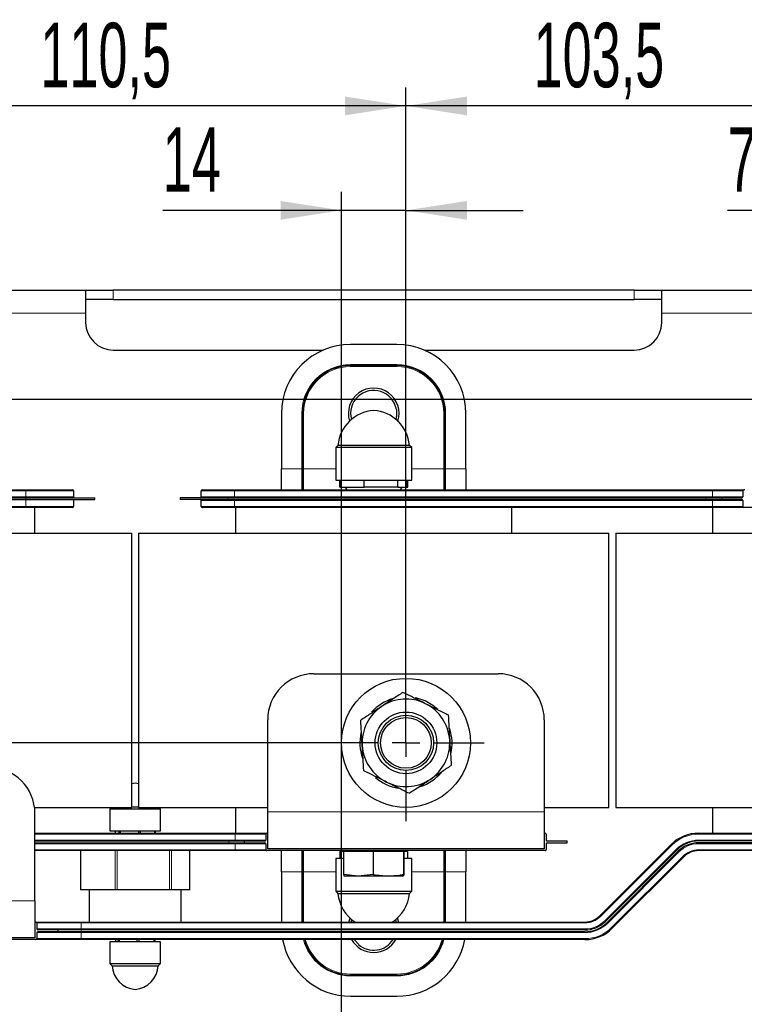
# Model space of a CAD drawing. Header units: millimetres. Extents: x 5 to 418, y 2 to 292.
# Tile 5 of 23: x 128 to 167, y 103 to 156. Entities that reach past the tile are written whole.
import ezdxf

# ---------------------------------------------------------------- set-up
doc = ezdxf.new("R2010")
doc.units = ezdxf.units.MM
doc.layers.add('SLD-0', color=7, linetype='Continuous')
doc.styles.add('SLDTEXTSTYLE0', font='TXT', dxfattribs={"width": 0.605})
doc.dimstyles.new('SLDDIMSTYLE1', dxfattribs={"dimtxt": 3.5, "dimasz": 3.302, "dimexe": 0, "dimexo": 0.0625, "dimgap": 0.875, "dimtad": 1, "dimlfac": 4, "dimrnd": 1e-09, "dimzin": 12, "dimdsep": 46, "dimtxsty": 'SLDTEXTSTYLE0', "dimsah": 1, "dimcen": 0.09, "dimadec": 0, "dimazin": 3, "dimtfac": 1, "dimtofl": 0, "dimtmove": 0, "dimatfit": 3, "dimfxl": 1, "dimfrac": 2, "dimtolj": 1, "dimtzin": 12, "dimarcsym": 0})
doc.dimstyles.new('SLDDIMSTYLE3', dxfattribs={"dimtxt": 3.5, "dimasz": 3.302, "dimexe": 0, "dimexo": 0.0625, "dimgap": 0.875, "dimtad": 1, "dimlfac": 4, "dimrnd": 1e-09, "dimzin": 12, "dimdsep": 46, "dimtxsty": 'SLDTEXTSTYLE0', "dimsah": 1, "dimcen": 0.09, "dimadec": 0, "dimazin": 3, "dimtfac": 1, "dimtmove": 0, "dimatfit": 0, "dimfxl": 1, "dimfrac": 2, "dimtolj": 1, "dimtzin": 12, "dimarcsym": 0})
doc.dimstyles.new('SLDDIMSTYLE4', dxfattribs={"dimtxt": 3.5, "dimasz": 3.302, "dimexe": 0, "dimexo": 0.0625, "dimgap": 0.875, "dimtad": 1, "dimdec": 1, "dimlfac": 4, "dimrnd": 1e-09, "dimzin": 12, "dimdsep": 46, "dimtxsty": 'SLDTEXTSTYLE0', "dimsah": 1, "dimcen": 0.09, "dimadec": 0, "dimazin": 3, "dimtfac": 1, "dimtofl": 0, "dimtmove": 0, "dimatfit": 3, "dimfxl": 1, "dimfrac": 2, "dimtolj": 1, "dimtzin": 12, "dimarcsym": 0})
doc.dimstyles.new('SLDDIMSTYLE5', dxfattribs={"dimtxt": 3.5, "dimasz": 3.302, "dimexe": 0, "dimexo": 0.0625, "dimgap": 0.875, "dimtad": 1, "dimdec": 1, "dimlfac": 4, "dimrnd": 1e-09, "dimzin": 12, "dimdsep": 46, "dimtxsty": 'SLDTEXTSTYLE0', "dimsah": 1, "dimcen": 0.09, "dimadec": 0, "dimazin": 3, "dimtfac": 1, "dimtmove": 0, "dimatfit": 0, "dimfxl": 1, "dimfrac": 2, "dimtolj": 1, "dimtzin": 12, "dimarcsym": 0})

# ---------------------------------------------------------------- blocks, each defined once
blk = doc.blocks.new('_D_8')
at = {"layer": 'SLD-0', "color": 7}
for p, q in [((85.38, 116.858), (69.03, 116.858)), ((70.03, 88.483), (70.03, 116.858)), ((117.88, 116.858), (88.38, 116.858)), ((144.505, 116.858), (122.63, 116.858)), ((77.997, 88.483), (69.03, 88.483)), ((117.88, 88.483), (80.997, 88.483)), ((141.005, 88.483), (120.88, 88.483))]:
    blk.add_line(p, q, dxfattribs=at)
for points in [[(70.03, 116.858), (69.522, 113.556), (70.538, 113.556)], [(70.03, 88.483), (70.538, 91.785), (69.522, 91.785)]]:
    blk.add_solid(points, dxfattribs=at)
at = {"layer": 'SLD-0', "color": 7, "insert": (65.519, 96.655), "char_height": 3.5, "attachment_point": 1, "rotation": 90, "style": 'SLDTEXTSTYLE0'}
blk.add_mtext('113,5', dxfattribs=at)
blk = doc.blocks.new('_D_9')
at = {"layer": 'SLD-0', "color": 7}
for p, q in [((108.78, 141.421), (69.03, 141.421)), ((70.03, 141.421), (70.03, 116.858)), ((119.63, 116.858), (69.03, 116.858)), ((144.505, 116.858), (122.63, 116.858))]:
    blk.add_line(p, q, dxfattribs=at)
for points in [[(70.03, 141.421), (69.522, 138.119), (70.538, 138.119)], [(70.03, 116.858), (70.538, 120.16), (69.522, 120.16)]]:
    blk.add_solid(points, dxfattribs=at)
at = {"layer": 'SLD-0', "color": 7, "insert": (65.519, 124.461), "char_height": 3.5, "attachment_point": 1, "rotation": 90, "style": 'SLDTEXTSTYLE0'}
blk.add_mtext('98,3', dxfattribs=at)
blk = doc.blocks.new('_D_10')
at = {"layer": 'SLD-0', "color": 7}
for p, q in [((86.88, 141.421), (86.88, 156.1)), ((108.78, 141.421), (85.88, 141.421)), ((86.88, 141.421), (86.88, 135.483)), ((170.38, 135.483), (85.88, 135.483)), ((86.88, 135.483), (86.88, 129.133))]:
    blk.add_line(p, q, dxfattribs=at)
for points in [[(86.88, 141.421), (87.388, 144.723), (86.372, 144.723)], [(86.88, 135.483), (86.372, 132.181), (87.388, 132.181)]]:
    blk.add_solid(points, dxfattribs=at)
at = {"layer": 'SLD-0', "color": 7, "insert": (82.368, 146.742), "char_height": 3.5, "attachment_point": 1, "rotation": 90, "style": 'SLDTEXTSTYLE0'}
blk.add_mtext('23,8', dxfattribs=at)
blk = doc.blocks.new('_D_12')
at = {"layer": 'SLD-0', "color": 7}
for p, q in [((121.13, 112.033), (121.13, 152.421)), ((148.755, 121.108), (148.755, 152.421)), ((148.755, 151.421), (121.13, 151.421))]:
    blk.add_line(p, q, dxfattribs=at)
for points in [[(121.13, 151.421), (124.432, 150.913), (124.432, 151.929)], [(148.755, 151.421), (145.453, 151.929), (145.453, 150.913)]]:
    blk.add_solid(points, dxfattribs=at)
at = {"layer": 'SLD-0', "color": 7, "insert": (128.926, 155.933), "char_height": 3.5, "attachment_point": 1, "style": 'SLDTEXTSTYLE0'}
blk.add_mtext('110,5', dxfattribs=at)
blk = doc.blocks.new('_D_13')
at = {"layer": 'SLD-0', "color": 7}
for p, q in [((174.63, 135.483), (85.88, 135.483)), ((86.88, 135.483), (86.88, 93.308)), ((172.88, 93.308), (85.88, 93.308))]:
    blk.add_line(p, q, dxfattribs=at)
for points in [[(86.88, 135.483), (86.372, 132.181), (87.388, 132.181)], [(86.88, 93.308), (87.388, 96.61), (86.372, 96.61)]]:
    blk.add_solid(points, dxfattribs=at)
at = {"layer": 'SLD-0', "color": 7, "insert": (82.368, 98.857), "char_height": 3.5, "attachment_point": 1, "rotation": 90, "style": 'SLDTEXTSTYLE0'}
blk.add_mtext('168,7', dxfattribs=at)
blk = doc.blocks.new('_D_16')
at = {"layer": 'SLD-0', "color": 7}
for p, q in [((145.255, 88.483), (145.255, 146.753)), ((148.755, 116.858), (148.755, 146.753)), ((145.255, 145.753), (135.562, 145.753)), ((148.755, 145.753), (145.255, 145.753)), ((148.755, 145.753), (155.105, 145.753))]:
    blk.add_line(p, q, dxfattribs=at)
for points in [[(145.255, 145.753), (141.953, 146.261), (141.953, 145.245)], [(148.755, 145.753), (152.057, 145.245), (152.057, 146.261)]]:
    blk.add_solid(points, dxfattribs=at)
at = {"layer": 'SLD-0', "color": 7, "insert": (135.562, 150.265), "char_height": 3.5, "attachment_point": 1, "style": 'SLDTEXTSTYLE0'}
blk.add_mtext('14', dxfattribs=at)
blk = doc.blocks.new('_D_17')
at = {"layer": 'SLD-0', "color": 7}
for p, q in [((172.88, 93.308), (172.88, 146.753)), ((174.63, 135.483), (174.63, 146.753)), ((172.88, 145.753), (166.199, 145.753)), ((174.63, 145.753), (172.88, 145.753)), ((174.63, 145.753), (180.98, 145.753))]:
    blk.add_line(p, q, dxfattribs=at)
for points in [[(172.88, 145.753), (169.578, 146.261), (169.578, 145.245)], [(174.63, 145.753), (177.932, 145.245), (177.932, 146.261)]]:
    blk.add_solid(points, dxfattribs=at)
at = {"layer": 'SLD-0', "color": 7, "insert": (166.199, 150.265), "char_height": 3.5, "attachment_point": 1, "style": 'SLDTEXTSTYLE0'}
blk.add_mtext('7', dxfattribs=at)
blk = doc.blocks.new('_D_18')
at = {"layer": 'SLD-0', "color": 7}
for p, q in [((148.755, 116.858), (148.755, 152.421)), ((174.63, 135.483), (174.63, 152.421)), ((174.63, 151.421), (148.755, 151.421))]:
    blk.add_line(p, q, dxfattribs=at)
for points in [[(148.755, 151.421), (152.057, 150.913), (152.057, 151.929)], [(174.63, 151.421), (171.328, 151.929), (171.328, 150.913)]]:
    blk.add_solid(points, dxfattribs=at)
at = {"layer": 'SLD-0', "color": 7, "insert": (155.676, 155.933), "char_height": 3.5, "attachment_point": 1, "style": 'SLDTEXTSTYLE0'}
blk.add_mtext('103,5', dxfattribs=at)
blk = doc.blocks.new('SW_CENTERMARKSYMBOL_0')
at = {"layer": 'SLD-0', "color": 0}
for p, q in [((0, 1.5), (0, 4.25)), ((0, 0), (0, 0.75)), ((-1.5, 0), (-4.25, 0)), ((0, 0), (-0.75, 0)), ((0, 0), (0, -0.75)), ((0, 0), (0.75, 0)), ((1.5, 0), (4.25, 0)), ((0, -1.5), (0, -4.25))]:
    blk.add_line(p, q, dxfattribs=at)

msp = doc.modelspace()

# ---------------------------------------------------------------- linework, layer by layer
at = {"color": 7, "linetype": 'Continuous', "lineweight": 25}
for p, q in [((109.5045, 141.4208), (131.3795, 141.4208)), ((131.3795, 141.4208), (131.3795, 140.1708)), ((131.3795, 141.4208), (132.8795, 141.4208)), ((161.1295, 141.4208), (132.8795, 141.4208)), ((161.1295, 141.4208), (162.6295, 141.4208)), ((162.6295, 141.4208), (184.5045, 141.4208)), ((162.6295, 140.1708), (162.6295, 141.4208)), ((132.8795, 140.9208), (131.3795, 140.9208)), ((132.8795, 140.9208), (161.1295, 140.9208)), ((162.6295, 140.9208), (161.1295, 140.9208)), ((131.3795, 140.1708), (131.3795, 139.6708)), ((162.6295, 139.6708), (162.6295, 140.1708)), ((148.2545, 138.4833), (145.7545, 138.4833)), ((132.8795, 138.1708), (144.2558, 138.1708)), ((149.7532, 138.1708), (161.1295, 138.1708)), ((145.7545, 137.3333), (148.2545, 137.3333)), ((142.0045, 134.7333), (142.0045, 131.7333)), ((143.1545, 131.7333), (143.1545, 134.7333)), ((150.8545, 134.7333), (150.8545, 131.7333)), ((152.0045, 131.7333), (152.0045, 134.7333)), ((145.067, 133.002), (144.942, 132.877)), ((144.942, 132.877), (144.942, 131.1145)), ((146.0505, 132.877), (144.942, 132.877)), ((148.942, 133.002), (145.067, 133.002)), ((149.067, 132.877), (146.0505, 132.877)), ((149.067, 132.877), (148.942, 133.002)), ((149.067, 131.1145), (149.067, 132.877)), ((142.0045, 130.5833), (142.0045, 131.7333)), ((143.1545, 130.5833), (143.1545, 131.7333)), ((150.8545, 131.7333), (150.8545, 130.5833)), ((152.0045, 131.7333), (152.0045, 130.5833)), ((144.942, 131.1145), (146.0505, 131.1145)), ((145.1614, 130.7333), (145.1614, 131.1145)), ((145.1838, 130.7333), (145.1838, 131.1145)), ((146.0505, 131.1145), (149.067, 131.1145)), ((146.4871, 130.7333), (146.4871, 131.1145)), ((148.3078, 130.7333), (148.3078, 131.1145)), ((148.8252, 130.7333), (148.8252, 131.1145)), ((148.8477, 130.7333), (148.8477, 131.1145)), ((109.1295, 130.5833), (128.1295, 130.5833)), ((128.1295, 130.5833), (130.6795, 130.5833)), ((130.7295, 130.5333), (130.7295, 130.2083)), ((137.6545, 130.2083), (137.6545, 130.5333)), ((137.7045, 130.5833), (139.4665, 130.5833)), ((139.4665, 130.5833), (165.3866, 130.5833)), ((145.1838, 130.7333), (145.1614, 130.7333)), ((145.1838, 130.7333), (146.4871, 130.7333)), ((145.4642, 130.7333), (145.5508, 130.5833)), ((148.3078, 130.7333), (146.4871, 130.7333)), ((148.3078, 130.7333), (148.8252, 130.7333)), ((148.4583, 130.5833), (148.5449, 130.7333)), ((148.8252, 130.7333), (148.8477, 130.7333)), ((165.3866, 130.5833), (167.0795, 130.5833)), ((167.0295, 130.5333), (167.0295, 130.2083)), ((167.1295, 130.5833), (167.0795, 130.5833)), ((109.1295, 130.1583), (128.1295, 130.1583)), ((109.1295, 130.0583), (128.1295, 130.0583)), ((128.1295, 130.1583), (131.8795, 130.1583)), ((128.1295, 130.0583), (131.8795, 130.0583)), ((130.7295, 130.0583), (130.7295, 129.6833)), ((131.8795, 130.0583), (131.8795, 130.1583)), ((136.5045, 130.1583), (136.5045, 130.0583)), ((139.0957, 130.1583), (136.5045, 130.1583)), ((139.0957, 130.0583), (136.5045, 130.0583)), ((137.6545, 129.6833), (137.6545, 130.0083)), ((165.0158, 130.1583), (139.0957, 130.1583)), ((165.0158, 130.0583), (139.0957, 130.0583)), ((165.8795, 130.1583), (165.0158, 130.1583)), ((165.8795, 130.0583), (165.0158, 130.0583)), ((165.8795, 130.1583), (165.8795, 130.0583)), ((166.9795, 130.1583), (165.8795, 130.1583)), ((166.9795, 130.0583), (165.8795, 130.0583)), ((167.0295, 130.0083), (167.0295, 129.6833)), ((128.1295, 129.6333), (109.1295, 129.6333)), ((130.6795, 129.6333), (128.1295, 129.6333)), ((128.6295, 128.2333), (128.6295, 129.6333)), ((139.4665, 129.6333), (137.7045, 129.6333)), ((165.3866, 129.6333), (139.4665, 129.6333)), ((139.5045, 129.6333), (139.5045, 128.2333)), ((154.5045, 128.2333), (154.5045, 129.6333)), ((165.3795, 129.6333), (165.3795, 128.2333)), ((167.0795, 129.6333), (165.3866, 129.6333)), ((182.1795, 129.6333), (167.0795, 129.6333)), ((108.3795, 128.2333), (133.8795, 128.2333)), ((133.8795, 113.3583), (133.8795, 128.2333)), ((134.2545, 128.2333), (134.2545, 113.3583)), ((134.2545, 128.2333), (159.7545, 128.2333)), ((159.7545, 113.3583), (159.7545, 128.2333)), ((160.1295, 128.2333), (160.1295, 113.3583)), ((160.1295, 128.2333), (185.6295, 128.2333)), ((143.7545, 120.6083), (153.7545, 120.6083)), ((141.2545, 113.1083), (141.2545, 118.1083)), ((156.2545, 118.1083), (156.2545, 113.1083)), ((134.067, 114.6645), (133.8795, 114.6346)), ((134.2545, 114.6346), (134.067, 114.6645)), ((128.6295, 113.3583), (133.8795, 113.3583)), ((132.7983, 113.3583), (132.692, 113.252)), ((134.2545, 113.377), (133.8795, 113.377)), ((134.2545, 113.3583), (141.2545, 113.3583)), ((135.442, 113.252), (135.3358, 113.3583)), ((139.5045, 113.3583), (139.5045, 111.9583)), ((156.2545, 113.3583), (159.7545, 113.3583)), ((160.1295, 113.3583), (185.6295, 113.3583)), ((165.3795, 113.3583), (165.3795, 111.9583)), ((128.6295, 108.2833), (128.6295, 113.0333)), ((132.692, 113.252), (132.692, 112.0895)), ((133.3408, 113.252), (132.692, 113.252)), ((135.442, 113.252), (133.3408, 113.252)), ((135.442, 112.0895), (135.442, 113.252)), ((141.2545, 111.1083), (141.2545, 113.1083)), ((156.2545, 113.1083), (156.2545, 111.1083)), ((128.6295, 111.9583), (139.5116, 111.9583)), ((132.692, 112.0895), (133.3408, 112.0895)), ((132.9801, 112.0895), (132.9801, 111.9583)), ((133.1959, 111.9583), (133.1959, 112.0895)), ((133.2509, 112.0895), (133.2509, 111.9583)), ((133.3408, 112.0895), (135.442, 112.0895)), ((134.2569, 111.9583), (134.2569, 112.0895)), ((134.3378, 112.0895), (134.3378, 111.9583)), ((135.1281, 111.9583), (135.1281, 112.0895)), ((135.1539, 112.0895), (135.1539, 111.9583)), ((139.5116, 111.9583), (141.2045, 111.9583)), ((141.1545, 111.9083), (141.1545, 111.5833)), ((141.2545, 111.9583), (141.2045, 111.9583)), ((156.3045, 111.9583), (156.2545, 111.9583)), ((156.3545, 111.9083), (156.3545, 111.5833)), ((164.6295, 111.9583), (179.6295, 111.9583)), ((128.6295, 111.5333), (139.1408, 111.5333)), ((128.6295, 111.4333), (139.1408, 111.4333)), ((139.1408, 111.5333), (140.0045, 111.5333)), ((139.1408, 111.4333), (140.0045, 111.4333)), ((140.0045, 111.4333), (140.0045, 111.5333)), ((140.0045, 111.5333), (141.1045, 111.5333)), ((140.0045, 111.4333), (141.1045, 111.4333)), ((141.1545, 111.3833), (141.1545, 111.0583)), ((156.3545, 111.3833), (156.3545, 111.0583)), ((156.4045, 111.5333), (157.5045, 111.5333)), ((156.4045, 111.4333), (157.5045, 111.4333)), ((157.5045, 111.4333), (157.5045, 111.5333)), ((159.2715, 107.4701), (163.1446, 111.3432)), ((179.6295, 111.5333), (164.6295, 111.5333)), ((179.6295, 111.4333), (164.6295, 111.4333)), ((139.5116, 111.0083), (128.6295, 111.0083)), ((131.0976, 111.0083), (131.0976, 108.8833)), ((137.0364, 108.8833), (137.0364, 111.0083)), ((141.2045, 111.0083), (139.5116, 111.0083)), ((156.3045, 111.0083), (141.2045, 111.0083)), ((156.2545, 111.1083), (141.2545, 111.1083)), ((156.2545, 111.1083), (141.2545, 111.1083)), ((142.0045, 109.8583), (142.0045, 111.0083)), ((143.1545, 109.8583), (143.1545, 111.0083)), ((145.164, 110.9583), (145.164, 110.577)), ((145.3639, 110.9583), (145.164, 110.9583)), ((145.3639, 110.9583), (145.3639, 109.7248)), ((146.9728, 110.9583), (145.3639, 110.9583)), ((145.493, 111.0083), (145.4642, 110.9583)), ((146.9728, 110.9583), (146.9728, 109.7248)), ((148.6134, 110.9583), (146.9728, 110.9583)), ((148.5449, 110.9583), (148.516, 111.0083)), ((148.6134, 110.9583), (148.6134, 109.7248)), ((148.6134, 110.9583), (148.6452, 110.9583)), ((148.6452, 110.9583), (148.6452, 109.7248)), ((148.8451, 110.9583), (148.6452, 110.9583)), ((148.8451, 110.9583), (148.8451, 110.577)), ((150.8545, 111.0083), (150.8545, 109.8583)), ((152.0045, 111.0083), (152.0045, 109.8583)), ((163.4451, 111.0427), (159.572, 107.1696)), ((163.5158, 110.972), (159.6427, 107.0989)), ((163.8163, 110.6714), (159.9432, 106.7983)), ((179.6295, 111.0083), (164.6295, 111.0083)), ((144.942, 110.577), (144.942, 108.8145)), ((145.3639, 110.577), (144.942, 110.577)), ((149.067, 110.577), (148.6452, 110.577)), ((149.067, 108.8145), (149.067, 110.577)), ((142.0045, 109.8583), (142.0045, 107.1333)), ((143.1545, 107.1333), (143.1545, 109.8583)), ((145.3639, 109.7248), (146.1683, 109.6333)), ((145.3639, 109.7248), (145.3798, 109.6333)), ((145.3798, 109.6333), (146.1683, 109.6333)), ((146.1683, 109.6333), (146.9728, 109.7248)), ((146.1683, 109.6333), (147.7931, 109.6333)), ((147.7931, 109.6333), (148.6293, 109.6333)), ((148.6293, 109.6333), (148.6134, 109.7248)), ((148.6452, 109.7248), (148.6293, 109.6333)), ((150.8545, 109.8583), (150.8545, 107.1333)), ((152.0045, 107.1333), (152.0045, 109.8583)), ((131.1266, 108.8833), (131.0976, 108.8833)), ((132.9753, 108.8833), (131.1266, 108.8833)), ((131.567, 108.8833), (131.567, 107.1333)), ((133.0927, 108.8833), (132.9753, 108.8833)), ((135.9371, 108.8833), (133.0927, 108.8833)), ((136.0331, 108.8833), (135.9371, 108.8833)), ((137.0288, 108.8833), (136.0331, 108.8833)), ((136.567, 107.1333), (136.567, 108.8833)), ((137.0364, 108.8833), (137.0288, 108.8833)), ((144.942, 108.8145), (145.067, 108.6895)), ((144.942, 108.8145), (146.217, 108.8145)), ((145.067, 108.6895), (148.942, 108.6895)), ((146.217, 108.8145), (149.067, 108.8145)), ((148.942, 108.6895), (149.067, 108.8145)), ((128.6295, 108.2833), (128.6295, 106.2833)), ((128.6795, 107.1333), (128.6295, 107.1333)), ((128.6795, 107.1333), (131.1295, 107.1333)), ((128.7295, 107.0833), (128.7295, 106.7583)), ((131.1295, 107.1333), (158.4583, 107.1333)), ((145.6573, 107.1333), (145.72, 107.3488)), ((148.1879, 107.2609), (148.2239, 107.1333)), ((128.7295, 106.5583), (128.7295, 106.2333)), ((129.8795, 106.7083), (128.7795, 106.7083)), ((129.8795, 106.6083), (128.7795, 106.6083)), ((129.8795, 106.7083), (129.8795, 106.6083)), ((131.1295, 106.7083), (129.8795, 106.7083)), ((131.1295, 106.6083), (129.8795, 106.6083)), ((158.4583, 106.7083), (131.1295, 106.7083)), ((158.4583, 106.6083), (131.1295, 106.6083)), ((128.6795, 106.1833), (113.5795, 106.1833)), ((128.6295, 106.2833), (113.6295, 106.2833)), ((128.6295, 106.2833), (113.6295, 106.2833)), ((131.1295, 106.1833), (128.6795, 106.1833)), ((158.4583, 106.1833), (131.1295, 106.1833)), ((132.692, 106.052), (132.692, 104.8895)), ((133.542, 106.052), (132.692, 106.052)), ((133.0032, 106.1833), (133.0032, 106.052)), ((133.1503, 106.052), (133.1503, 106.1833)), ((133.2011, 106.1833), (133.2011, 106.052)), ((135.442, 106.052), (133.542, 106.052)), ((134.1832, 106.052), (134.1832, 106.1833)), ((134.265, 106.1833), (134.265, 106.052)), ((135.0999, 106.052), (135.0999, 106.1833)), ((135.1309, 106.1833), (135.1309, 106.052)), ((135.442, 104.8895), (135.442, 106.052)), ((132.692, 104.8895), (132.817, 104.7645)), ((132.692, 104.8895), (133.542, 104.8895)), ((132.817, 104.7645), (135.317, 104.7645)), ((133.542, 104.8895), (135.442, 104.8895)), ((135.317, 104.7645), (135.442, 104.8895)), ((148.2545, 104.2583), (145.7545, 104.2583)), ((145.7545, 103.1083), (148.2545, 103.1083))]:
    msp.add_line(p, q, dxfattribs=at)
at = {"color": 7, "linetype": 'Continuous', "lineweight": 18}
for p, q in [((132.8795, 141.4208), (132.8795, 140.9208)), ((161.1295, 140.9208), (161.1295, 141.4208)), ((131.3795, 140.1708), (109.5045, 140.1708)), ((184.5045, 140.1708), (162.6295, 140.1708)), ((145.7545, 137.3333), (145.7545, 137.3833)), ((145.7545, 137.3833), (148.2545, 137.3833)), ((145.7545, 137.3333), (145.7545, 137.2833)), ((148.2545, 137.3333), (148.2545, 137.3833)), ((148.2545, 137.3333), (148.2545, 137.2833)), ((148.2545, 137.2833), (145.7545, 137.2833)), ((143.1545, 134.7333), (143.1045, 134.7333)), ((143.1045, 131.7333), (143.1045, 134.7333)), ((143.1545, 134.7333), (143.2045, 134.7333)), ((143.2045, 134.7333), (143.2045, 131.7333)), ((150.8045, 131.7333), (150.8045, 134.7333)), ((150.8545, 134.7333), (150.8045, 134.7333)), ((150.8545, 134.7333), (150.9045, 134.7333)), ((150.9045, 134.7333), (150.9045, 131.7333)), ((142.0045, 131.7333), (143.1045, 131.7333)), ((143.1545, 131.7333), (143.1045, 131.7333)), ((143.1045, 130.5833), (143.1045, 131.7333)), ((143.1545, 131.7333), (143.2045, 131.7333)), ((143.2045, 131.7333), (143.2045, 130.5833)), ((144.942, 131.7333), (143.2045, 131.7333)), ((150.8045, 131.7333), (149.067, 131.7333)), ((150.8045, 130.5833), (150.8045, 131.7333)), ((150.8545, 131.7333), (150.8045, 131.7333)), ((150.8545, 131.7333), (150.9045, 131.7333)), ((150.9045, 131.7333), (150.9045, 130.5833)), ((150.9045, 131.7333), (152.0045, 131.7333)), ((128.1295, 130.5333), (109.1295, 130.5333)), ((128.1295, 130.5333), (128.1295, 130.5833)), ((130.7295, 130.5333), (128.1295, 130.5333)), ((128.1295, 130.2083), (128.1295, 130.5333)), ((139.4511, 130.5333), (137.6545, 130.5333)), ((165.3712, 130.5333), (139.4511, 130.5333)), ((139.4511, 130.5333), (139.4511, 130.2083)), ((167.0295, 130.5333), (165.3712, 130.5333)), ((165.3712, 130.2083), (165.3712, 130.5333)), ((109.1295, 130.2083), (128.1295, 130.2083)), ((128.1295, 130.2083), (128.1295, 130.1583)), ((128.1295, 130.2083), (130.7295, 130.2083)), ((128.1295, 130.0583), (128.1295, 130.1583)), ((128.1295, 129.6833), (128.1295, 130.0583)), ((137.6545, 130.2083), (139.4511, 130.2083)), ((139.4511, 130.0083), (137.6545, 130.0083)), ((139.0957, 130.1583), (139.0957, 130.0583)), ((139.4511, 130.2083), (165.3712, 130.2083)), ((165.3712, 130.0083), (139.4511, 130.0083)), ((139.4511, 130.0083), (139.4511, 129.6833)), ((165.0158, 130.1583), (165.0158, 130.0583)), ((165.3712, 130.2083), (167.0295, 130.2083)), ((167.0295, 130.0083), (165.3712, 130.0083)), ((165.3712, 129.6833), (165.3712, 130.0083)), ((109.1295, 129.6833), (128.1295, 129.6833)), ((128.1295, 129.6833), (130.7295, 129.6833)), ((128.1295, 129.6833), (128.1295, 129.6333)), ((137.6545, 129.6833), (139.4511, 129.6833)), ((139.4511, 129.6833), (165.3712, 129.6833)), ((165.3712, 129.6833), (167.0295, 129.6833)), ((156.2545, 113.1083), (141.2545, 113.1083)), ((139.4962, 111.9083), (128.6295, 111.9083)), ((139.4962, 111.5833), (139.4962, 111.9083)), ((141.1545, 111.9083), (139.4962, 111.9083)), ((164.6295, 111.9083), (164.6295, 111.9583)), ((179.6295, 111.9083), (164.6295, 111.9083)), ((128.6295, 111.5833), (139.4962, 111.5833)), ((139.4962, 111.3833), (128.6295, 111.3833)), ((139.1408, 111.4333), (139.1408, 111.5333)), ((139.4962, 111.5833), (141.1545, 111.5833)), ((141.1545, 111.3833), (139.4962, 111.3833)), ((139.4962, 111.0583), (139.4962, 111.3833)), ((163.18, 111.3078), (159.3069, 107.4347)), ((163.18, 111.3078), (163.1446, 111.3432)), ((164.6295, 111.5333), (164.6295, 111.5833)), ((164.6295, 111.5833), (179.6295, 111.5833)), ((164.6295, 111.3833), (164.6295, 111.4333)), ((179.6295, 111.3833), (164.6295, 111.3833)), ((128.6295, 111.0583), (139.4962, 111.0583)), ((131.1266, 111.0083), (131.1266, 108.8833)), ((132.9753, 108.8833), (132.9753, 111.0083)), ((133.0927, 111.0083), (133.0927, 108.8833)), ((135.9371, 108.8833), (135.9371, 111.0083)), ((136.0331, 111.0083), (136.0331, 108.8833)), ((137.0288, 108.8833), (137.0288, 111.0083)), ((139.4962, 111.0583), (141.1545, 111.0583)), ((143.1045, 109.8583), (143.1045, 111.0083)), ((143.2045, 111.0083), (143.2045, 109.8583)), ((150.8045, 109.8583), (150.8045, 111.0083)), ((150.9045, 111.0083), (150.9045, 109.8583)), ((159.5367, 107.2049), (163.4098, 111.078)), ((163.5512, 110.9366), (159.6781, 107.0635)), ((159.9079, 106.8337), (163.781, 110.7068)), ((163.4451, 111.0427), (163.4098, 111.078)), ((163.5512, 110.9366), (163.5158, 110.972)), ((163.781, 110.7068), (163.8163, 110.6714)), ((164.6295, 111.0583), (179.6295, 111.0583)), ((164.6295, 111.0583), (164.6295, 111.0083)), ((143.1045, 109.8583), (142.0045, 109.8583)), ((143.1045, 109.8583), (143.1545, 109.8583)), ((143.1045, 107.1333), (143.1045, 109.8583)), ((143.2045, 109.8583), (143.1545, 109.8583)), ((143.2045, 109.8583), (144.942, 109.8583)), ((143.2045, 109.8583), (143.2045, 107.1333)), ((149.067, 109.8583), (150.8045, 109.8583)), ((150.8045, 109.8583), (150.8545, 109.8583)), ((150.8045, 107.1333), (150.8045, 109.8583)), ((150.9045, 109.8583), (150.8545, 109.8583)), ((152.0045, 109.8583), (150.9045, 109.8583)), ((150.9045, 109.8583), (150.9045, 107.1333)), ((128.6295, 108.2833), (113.6295, 108.2833)), ((159.3069, 107.4347), (159.2715, 107.4701)), ((131.1295, 107.0833), (128.7295, 107.0833)), ((131.1295, 107.0833), (131.1295, 107.1333)), ((131.1295, 107.0833), (131.1295, 106.7583)), ((158.4583, 107.0833), (131.1295, 107.0833)), ((158.4583, 107.0833), (158.4583, 107.1333)), ((159.572, 107.1696), (159.5367, 107.2049)), ((159.6781, 107.0635), (159.6427, 107.0989)), ((128.7295, 106.7583), (131.1295, 106.7583)), ((131.1295, 106.5583), (128.7295, 106.5583)), ((131.1295, 106.7083), (131.1295, 106.7583)), ((131.1295, 106.7583), (158.4583, 106.7583)), ((131.1295, 106.7083), (131.1295, 106.6083)), ((131.1295, 106.5583), (131.1295, 106.6083)), ((131.1295, 106.5583), (131.1295, 106.2333)), ((158.4583, 106.5583), (131.1295, 106.5583)), ((158.4583, 106.7083), (158.4583, 106.7583)), ((158.4583, 106.5583), (158.4583, 106.6083)), ((159.9079, 106.8337), (159.9432, 106.7983)), ((128.7295, 106.2333), (131.1295, 106.2333)), ((131.1295, 106.2333), (131.1295, 106.1833)), ((131.1295, 106.2333), (158.4583, 106.2333)), ((158.4583, 106.2333), (158.4583, 106.1833)), ((145.7545, 104.3083), (148.2545, 104.3083)), ((145.7545, 104.3083), (145.7545, 104.2583)), ((145.7545, 104.2083), (145.7545, 104.2583)), ((148.2545, 104.2083), (145.7545, 104.2083)), ((148.2545, 104.3083), (148.2545, 104.2583)), ((148.2545, 104.2083), (148.2545, 104.2583))]:
    msp.add_line(p, q, dxfattribs=at)
at = {"color": 7, "linetype": 'Continuous', "lineweight": 25, "flags": 128}
for points in [[(148.2354, 134.9511), (148.2485, 134.6109), (148.2122, 134.4106)], [(149.7996, 119.1294), (149.3509, 119.2861), (149.266, 119.3054)], [(150.4769, 118.6703), (150.2105, 118.8906), (149.7996, 119.1294)], [(145.7851, 107.1333), (145.7882, 107.1466), (145.8211, 107.2609)], [(148.289, 107.3488), (148.3024, 107.3122), (148.3517, 107.1333)], [(146.189, 105.911), (145.9636, 106.1661), (145.9524, 106.1833)]]:
    msp.add_lwpolyline(points, dxfattribs=at)
at = {"color": 7, "linetype": 'Continuous', "lineweight": 18, "flags": 128}
for points in [[(139.4511, 130.5333), (139.4514, 130.543), (139.4523, 130.5524), (139.4537, 130.5611), (139.4556, 130.5686), (139.4579, 130.5748), (139.4606, 130.5795), (139.4635, 130.5823), (139.4665, 130.5833)], [(165.3712, 130.5333), (165.3715, 130.543), (165.3723, 130.5524), (165.3738, 130.5611), (165.3757, 130.5686), (165.378, 130.5748), (165.3807, 130.5795), (165.3836, 130.5823), (165.3866, 130.5833)], [(139.4356, 130.1583), (139.4386, 130.1592), (139.4415, 130.1621), (139.4442, 130.1667), (139.4465, 130.1729), (139.4485, 130.1805), (139.4499, 130.1891), (139.4508, 130.1985), (139.4511, 130.2083)], [(139.4511, 130.0083), (139.4508, 130.018), (139.4499, 130.0274), (139.4485, 130.0361), (139.4465, 130.0436), (139.4442, 130.0498), (139.4415, 130.0545), (139.4386, 130.0573), (139.4356, 130.0583)], [(165.3557, 130.1583), (165.3587, 130.1592), (165.3616, 130.1621), (165.3643, 130.1667), (165.3666, 130.1729), (165.3686, 130.1805), (165.37, 130.1891), (165.3709, 130.1985), (165.3712, 130.2083)], [(165.3712, 130.0083), (165.3709, 130.018), (165.37, 130.0274), (165.3686, 130.0361), (165.3666, 130.0436), (165.3643, 130.0498), (165.3616, 130.0545), (165.3587, 130.0573), (165.3557, 130.0583)], [(139.4511, 129.6833), (139.4514, 129.6735), (139.4523, 129.6641), (139.4537, 129.6555), (139.4556, 129.6479), (139.4579, 129.6417), (139.4606, 129.6371), (139.4635, 129.6342), (139.4665, 129.6333)], [(165.3712, 129.6833), (165.3715, 129.6735), (165.3723, 129.6641), (165.3738, 129.6555), (165.3757, 129.6479), (165.378, 129.6417), (165.3807, 129.6371), (165.3836, 129.6342), (165.3866, 129.6333)], [(139.4962, 111.9083), (139.4965, 111.918), (139.4973, 111.9274), (139.4988, 111.9361), (139.5007, 111.9436), (139.503, 111.9498), (139.5057, 111.9545), (139.5086, 111.9573), (139.5116, 111.9583)], [(139.4962, 111.5833), (139.4959, 111.5735), (139.495, 111.5641), (139.4936, 111.5555), (139.4916, 111.5479), (139.4893, 111.5417), (139.4866, 111.5371), (139.4837, 111.5342), (139.4807, 111.5333)], [(139.4962, 111.3833), (139.4959, 111.393), (139.495, 111.4024), (139.4936, 111.4111), (139.4916, 111.4186), (139.4893, 111.4248), (139.4866, 111.4295), (139.4837, 111.4323), (139.4807, 111.4333)], [(139.5116, 111.0083), (139.5086, 111.0092), (139.5057, 111.0121), (139.503, 111.0167), (139.5007, 111.0229), (139.4988, 111.0305), (139.4973, 111.0391), (139.4965, 111.0485), (139.4962, 111.0583)]]:
    msp.add_lwpolyline(points, dxfattribs=at)
at = {"color": 7, "linetype": 'Continuous', "lineweight": 25}
for radius in [3.5, 1.6733, 1.5, 1.375]:
    msp.add_circle((148.7545, 116.8583), radius, dxfattribs=at)
for centre, radius, start, end in [((132.8795, 139.6708), 1.5, 180, 270), ((161.1295, 139.6708), 1.5, 270, 0), ((145.7545, 134.7333), 3.75, 90, 180), ((148.2545, 134.7333), 3.75, 360, 90), ((145.7545, 134.7333), 2.6, 90, 180), ((148.2545, 134.7333), 2.6, 360, 90), ((147.0045, 134.7333), 1.375, 342.42038, 197.57962), ((147.0045, 134.7333), 1.25, 10.03623, 194.96025), ((147.1224, 132.8304), 2.0625, 93.27553, 175.22662), ((146.8867, 132.8304), 2.0625, 4.77338, 86.72447), ((130.6795, 130.5333), 0.05, 0, 90), ((137.7045, 130.5333), 0.05, 90, 180), ((167.0795, 130.5333), 0.05, 90, 180), ((130.7795, 130.2083), 0.05, 180, 270), ((137.6045, 130.2083), 0.05, 270, 360), ((137.6045, 130.0083), 0.05, 0, 90), ((166.9795, 130.2083), 0.05, 270, 0), ((166.9795, 130.0083), 0.05, 0, 90), ((130.6795, 129.6833), 0.05, 270, 0), ((137.7045, 129.6833), 0.05, 180, 270), ((167.0795, 129.6833), 0.05, 180, 270), ((143.7545, 118.1083), 2.5, 90, 180), ((153.7545, 118.1083), 2.5, 360, 90), ((148.7545, 116.8583), 2.5, 106.26739, 138.19487), ((148.7545, 116.8583), 2.375, 63.45433, 123.45433), ((148.7545, 116.8583), 2.375, 123.45433, 183.45433), ((148.7545, 116.8583), 2.375, 3.45433, 63.45433), ((148.7545, 116.8583), 2.5, 346.31431, 18.19487), ((148.7545, 116.8583), 2.5, 167.58067, 199.2854), ((148.7545, 116.8583), 2.375, 183.45433, 243.45433), ((148.7545, 116.8583), 2.375, 303.45433, 3.45433), ((126.1295, 113.0333), 2.5, 360, 90), ((148.7545, 116.8583), 2.5, 228.49157, 260.58817), ((148.7545, 116.8583), 2.375, 243.45433, 303.45433), ((148.7545, 116.8583), 2.5, 288.54124, 320.19796), ((141.2045, 111.9083), 0.05, 90, 180), ((156.3045, 111.9083), 0.05, 360, 90), ((164.6295, 109.8583), 2.1, 90, 135), ((141.1045, 111.5833), 0.05, 270, 360), ((141.1045, 111.3833), 0.05, 360, 90), ((156.4045, 111.5833), 0.05, 180, 270), ((156.4045, 111.3833), 0.05, 90, 180), ((164.6295, 109.8583), 1.675, 90, 135), ((164.6295, 109.8583), 1.575, 90, 135), ((141.2045, 111.0583), 0.05, 180, 270), ((156.3045, 111.0583), 0.05, 270, 0), ((164.6295, 109.8583), 1.15, 90, 135), ((147.1224, 108.8612), 2.0625, 184.77338, 236.90436), ((146.8867, 108.8612), 2.0625, 303.09564, 355.22662), ((158.4583, 108.2833), 1.15, 270, 315), ((128.6795, 107.0833), 0.05, 360, 90), ((158.4583, 108.2833), 1.575, 270, 315), ((158.4583, 108.2833), 1.675, 270, 315), ((128.7795, 106.7583), 0.05, 180, 270), ((128.7795, 106.5583), 0.05, 90, 180), ((158.4583, 108.2833), 2.1, 270, 315), ((128.6795, 106.2333), 0.05, 270, 360), ((145.7545, 106.8583), 3.75, 190.36976, 270), ((145.7545, 106.8583), 2.6, 195.04724, 270), ((147.0045, 106.8583), 1.375, 209.40035, 330.59965), ((147.0045, 106.8583), 1.25, 229.27442, 327.31636), ((148.2545, 106.8583), 2.6, 270, 344.95276), ((148.2545, 106.8583), 3.75, 270, 349.63024), ((134.1896, 104.8466), 1.375, 183.4201, 264.88655), ((133.9445, 104.8466), 1.375, 275.11345, 356.5799)]:
    msp.add_arc(centre, radius, start, end, dxfattribs=at)
at = {"color": 7, "linetype": 'Continuous', "lineweight": 18}
for centre, radius, start, end in [((145.7545, 134.7333), 2.65, 90, 180), ((148.2545, 134.7333), 2.65, 360, 90), ((145.7545, 134.7333), 2.55, 90, 180), ((148.2545, 134.7333), 2.55, 360, 90), ((164.6295, 109.8583), 2.05, 90, 135), ((164.6295, 109.8583), 1.725, 90, 135), ((164.6295, 109.8583), 1.525, 90, 135), ((164.6295, 109.8583), 1.2, 90, 135), ((158.4583, 108.2833), 1.2, 270, 315), ((158.4583, 108.2833), 1.525, 270, 315), ((158.4583, 108.2833), 1.725, 270, 315), ((158.4583, 108.2833), 2.05, 270, 315), ((145.7545, 106.8583), 2.65, 194.75682, 270), ((145.7545, 106.8583), 2.55, 195.34948, 270), ((148.2545, 106.8583), 2.55, 270, 344.65052), ((148.2545, 106.8583), 2.65, 270, 345.24318)]:
    msp.add_arc(centre, radius, start, end, dxfattribs=at)
at = {"color": 7, "linetype": 'Continuous', "lineweight": 25}
for points, knots in [([(148.5893, 119.5957), (148.4035, 119.4729), (148.0285, 119.2252), (147.6408, 118.969), (147.4452, 118.8398)], [0, 0, 0, 0, 0.49545796, 1, 1, 1, 1]), ([(149.8159, 118.9829), (149.7153, 119.0332), (149.3002, 119.2405), (148.8957, 119.4426), (148.5893, 119.5957)], [0, 0, 0, 0, 0.2423865, 1, 1, 1, 1]), ([(147.4452, 118.8398), (147.4181, 118.8219), (147.2128, 118.6862), (146.8256, 118.4304), (146.4771, 118.2001), (146.3012, 118.0839)], [0, 0, 0, 0, 0.0700918, 0.5307854, 1, 1, 1, 1]), ([(151.0426, 118.3701), (150.9529, 118.4149), (150.5534, 118.6145), (150.1381, 118.822), (149.8159, 118.9829)], [0, 0, 0, 0, 0.22439216, 1, 1, 1, 1]), ([(146.3838, 116.7152), (146.3819, 116.7476), (146.367, 116.9933), (146.3391, 117.4565), (146.3139, 117.8735), (146.3012, 118.0839)], [0, 0, 0, 0, 0.0700918, 0.5307854, 1, 1, 1, 1]), ([(151.0426, 118.3701), (151.056, 118.1478), (151.0831, 117.6992), (151.1111, 117.2354), (151.1252, 117.0014)], [0, 0, 0, 0, 0.495458, 1, 1, 1, 1]), ([(146.4665, 115.3465), (146.453, 115.5687), (146.426, 116.0174), (146.398, 116.4812), (146.3838, 116.7152)], [0, 0, 0, 0, 0.495458, 1, 1, 1, 1]), ([(151.1252, 117.0014), (151.1272, 116.9689), (151.142, 116.7232), (151.17, 116.26), (151.1951, 115.8431), (151.2078, 115.6327)], [0, 0, 0, 0, 0.0700918, 0.5307854, 1, 1, 1, 1]), ([(150.0638, 114.8768), (150.0909, 114.8947), (150.2963, 115.0304), (150.6835, 115.2862), (151.032, 115.5165), (151.2078, 115.6327)], [0, 0, 0, 0, 0.0700918, 0.5307854, 1, 1, 1, 1]), ([(147.6931, 114.7337), (147.5925, 114.7839), (147.1774, 114.9913), (146.7729, 115.1934), (146.4665, 115.3465)], [0, 0, 0, 0, 0.2423865, 1, 1, 1, 1]), ([(148.9198, 114.1208), (149.1056, 114.2436), (149.4806, 114.4914), (149.8682, 114.7475), (150.0638, 114.8768)], [0, 0, 0, 0, 0.49545796, 1, 1, 1, 1]), ([(148.9198, 114.1208), (148.8301, 114.1656), (148.4306, 114.3652), (148.0152, 114.5727), (147.6931, 114.7337)], [0, 0, 0, 0, 0.2243922, 1, 1, 1, 1]), ([(146.9728, 109.7248), (146.9813, 109.723), (147.2517, 109.667), (147.5267, 109.6499), (147.7931, 109.6333)], [0, 0, 0, 0, 0.031485, 1, 1, 1, 1]), ([(147.7931, 109.6333), (148.0008, 109.6435), (148.276, 109.6571), (148.5469, 109.7114), (148.6134, 109.7248)], [0, 0, 0, 0, 0.7546767, 1, 1, 1, 1])]:
    msp.add_open_spline(points, degree=3, knots=knots, dxfattribs=at)

# ---------------------------------------------------------------- block references
at = {"layer": 'SLD-0', "color": 7}
msp.add_blockref('SW_CENTERMARKSYMBOL_0', (148.7545, 116.8583), dxfattribs=at)

# ---------------------------------------------------------------- dimensions: what is measured, and where the dimension line sits
for base, p1, p2, dimstyle, picture, middle in [((86.8795190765, 135.4832740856), (108.7795190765, 141.4207740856), (170.3795190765, 135.4832740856), 'SLDDIMSTYLE5', '_D_10', (86.8795190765, 151.4207740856)), ((70.0303792, 116.8582740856), (108.7795190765, 141.4207740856), (144.5045190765, 116.8582740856), 'SLDDIMSTYLE4', '_D_9', (70.0303792, 129.1395240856)), ((86.8795, 93.3083), (174.6295, 135.4833), (172.8795, 93.3083), 'SLDDIMSTYLE1', '_D_13', (86.8795, 104.8728)), ((70.0304, 116.8583), (141.0045, 88.4833), (144.5045, 116.8583), 'SLDDIMSTYLE1', '_D_8', (70.0304, 102.6708))]:
    dim = msp.add_linear_dim(base=base, p1=p1, p2=p2, angle=90, dimstyle=dimstyle, dxfattribs=at)
    dim.commit()
    dim.dimension.update_dxf_attribs({"geometry": picture, "text_midpoint": middle, "dimtype": 160})
for base, p1, p2, dimstyle, picture, middle in [((121.1295, 151.4208), (148.7545, 121.1083), (121.1295, 112.0333), 'SLDDIMSTYLE1', '_D_12', (134.942, 151.4208)), ((148.7545, 151.4208), (174.6295, 135.4833), (148.7545, 116.8583), 'SLDDIMSTYLE1', '_D_18', (161.692, 151.4208)), ((145.2545, 145.7534), (148.7545, 116.8583), (145.2545, 88.4833), 'SLDDIMSTYLE3', '_D_16', (138.2353, 145.7534)), ((172.8795, 145.7534), (174.6295, 135.4833), (172.8795, 93.3083), 'SLDDIMSTYLE3', '_D_17', (167.5358, 145.7534))]:
    dim = msp.add_linear_dim(base=base, p1=p1, p2=p2, dimstyle=dimstyle, dxfattribs=at)
    dim.commit()
    dim.dimension.update_dxf_attribs({"geometry": picture, "text_midpoint": middle, "dimtype": 160})

doc.saveas('drawing.dxf')
